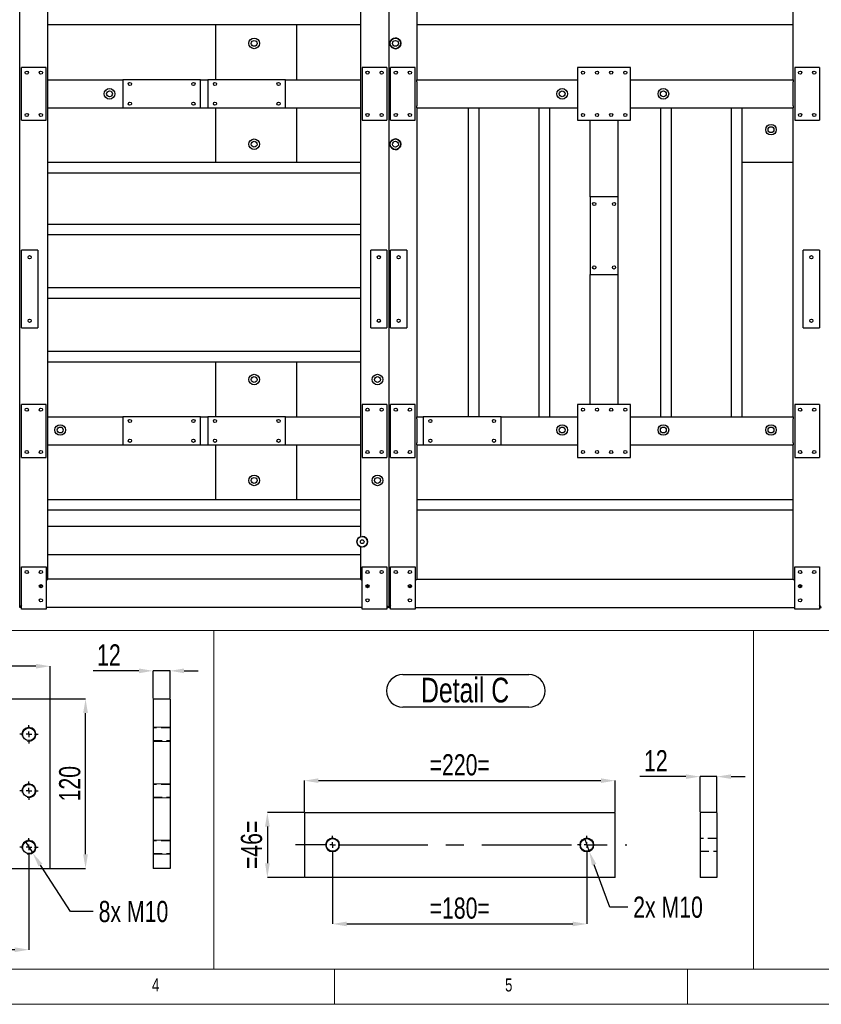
# Model space of a CAD drawing. Header units: millimetres. Extents: x 5 to 1226, y 5 to 415.
# Tile 22 of 61: x 790 to 903, y 5 to 144. Entities that reach past the tile are written whole.
import ezdxf

# ---------------------------------------------------------------- set-up
doc = ezdxf.new("R2010")
doc.units = ezdxf.units.MM
doc.header["$PDSIZE"] = -1
doc.linetypes.add('CENTERX2', pattern=[20.32, 12.7, -2.54, 2.54, -2.54])
doc.linetypes.add('HIDDEN', pattern=[1.905, 1.27, -0.635])
for name, color, linetype in [('COTES', 1, 'Continuous'), ('NOTES', 6, 'Continuous'), ('TRAIT-FINS', 9, 'Continuous'), ('TRAIT-MIXTES', 3, 'CENTERX2'), ('TRAIT-TIRET', 2, 'HIDDEN')]:
    doc.layers.add(name, color=color, linetype=linetype)
doc.layers.add('TRAIT-FORT', color=4, linetype='Continuous', lineweight=25)
doc.styles.add('SLDTEXTSTYLE0', font='TXT', dxfattribs={"width": 0.75})
doc.dimstyles.new('SLDDIMSTYLE4', dxfattribs={"dimtxt": 3, "dimasz": 2, "dimexe": 0, "dimexo": 0.0625, "dimgap": 0.75, "dimtad": 0, "dimtih": 1, "dimtoh": 1, "dimdec": 0, "dimlfac": 5, "dimrnd": 1e-09, "dimzin": 12, "dimdsep": 46, "dimtxsty": 'SLDTEXTSTYLE0', "dimblk1": 'NONE', "dimsah": 1, "dimcen": 0, "dimadec": 0, "dimazin": 3, "dimtfac": 1, "dimtdec": 0, "dimtmove": 0, "dimatfit": 3, "dimldrblk": 'NONE', "dimfxl": 1, "dimfrac": 2, "dimtolj": 1, "dimtzin": 12, "dimarcsym": 0})
doc.dimstyles.new('SLDDIMSTYLE5', dxfattribs={"dimtxt": 3, "dimasz": 2, "dimexe": 0, "dimexo": 0.0625, "dimgap": 0.75, "dimtad": 1, "dimdec": 0, "dimlfac": 5, "dimrnd": 1e-09, "dimzin": 12, "dimdsep": 46, "dimtxsty": 'SLDTEXTSTYLE0', "dimsah": 1, "dimcen": 0.09, "dimadec": 0, "dimazin": 3, "dimtfac": 1, "dimtdec": 0, "dimtofl": 0, "dimtmove": 0, "dimatfit": 3, "dimfxl": 1, "dimfrac": 2, "dimtolj": 1, "dimtzin": 12, "dimarcsym": 0})
doc.dimstyles.new('SLDDIMSTYLE6', dxfattribs={"dimtxt": 3, "dimasz": 2, "dimexe": 0, "dimexo": 0.0625, "dimgap": 0.75, "dimtad": 1, "dimdec": 0, "dimlfac": 5, "dimrnd": 1e-09, "dimzin": 12, "dimdsep": 46, "dimtxsty": 'SLDTEXTSTYLE0', "dimsah": 1, "dimcen": 0.09, "dimadec": 0, "dimazin": 3, "dimtfac": 1, "dimtdec": 0, "dimtmove": 0, "dimatfit": 0, "dimfxl": 1, "dimfrac": 2, "dimtolj": 1, "dimtzin": 12, "dimarcsym": 0})

# ---------------------------------------------------------------- blocks, each defined once
blk = doc.blocks.new('*D471')
at = {"layer": 'COTES', "color": 0, "lineweight": -2, "transparency": 16777216}
for p, q in [((869.7, 28.34), (870.39, 26.46)), ((873.28, 18.58), (871.08, 24.58)), ((875.86, 18.58), (873.28, 18.58))]:
    blk.add_line(p, q, dxfattribs=at)
at = {"layer": 'COTES', "color": 0, "transparency": 16777216}
blk.add_solid([(871.39, 24.7), (870.77, 24.47), (870.39, 26.46)], dxfattribs=at)
at = {"layer": 'Defpoints', "color": 0, "transparency": 16777216}
for p in [(869.7, 28.34), (870.39, 26.46)]:
    blk.add_point(p, dxfattribs=at)
at = {"layer": 'COTES', "color": 0, "transparency": 16777216, "insert": (876.61, 20.08), "char_height": 3, "attachment_point": 1, "style": 'SLDTEXTSTYLE0'}
blk.add_mtext('\\A1;2x M10', dxfattribs=at)
blk = doc.blocks.new('_NONE')
blk = doc.blocks.new('*D472')
at = {"layer": 'COTES', "color": 0, "lineweight": -2, "transparency": 16777216}
for p, q in [((830.05, 32.06), (830.05, 36.5)), ((832.05, 36.5), (872.05, 36.5)), ((874.05, 32.06), (874.05, 36.5))]:
    blk.add_line(p, q, dxfattribs=at)
at = {"layer": 'COTES', "color": 0, "transparency": 16777216}
for points in [[(832.05, 36.83), (832.05, 36.17), (830.05, 36.5)], [(872.05, 36.83), (872.05, 36.17), (874.05, 36.5)]]:
    blk.add_solid(points, dxfattribs=at)
at = {"layer": 'Defpoints', "color": 0, "transparency": 16777216}
for p in [(874.05, 36.5), (830.05, 32), (874.05, 32)]:
    blk.add_point(p, dxfattribs=at)
at = {"layer": 'COTES', "color": 0, "transparency": 16777216, "insert": (852.05, 40.25), "char_height": 3, "attachment_point": 2, "style": 'SLDTEXTSTYLE0'}
blk.add_mtext('\\A1;=220=', dxfattribs=at)
blk = doc.blocks.new('*D473')
at = {"layer": 'COTES', "color": 0, "lineweight": -2, "transparency": 16777216}
for p, q in [((834.05, 26.04), (834.05, 16.2)), ((870.05, 26.04), (870.05, 16.2)), ((836.05, 16.2), (868.05, 16.2))]:
    blk.add_line(p, q, dxfattribs=at)
at = {"layer": 'COTES', "color": 0, "transparency": 16777216}
for points in [[(836.05, 16.53), (836.05, 15.87), (834.05, 16.2)], [(868.05, 16.53), (868.05, 15.87), (870.05, 16.2)]]:
    blk.add_solid(points, dxfattribs=at)
at = {"layer": 'Defpoints', "color": 0, "transparency": 16777216}
for p in [(834.05, 26.1), (870.05, 26.1), (870.05, 16.2)]:
    blk.add_point(p, dxfattribs=at)
at = {"layer": 'COTES', "color": 0, "transparency": 16777216, "insert": (852.05, 19.95), "char_height": 3, "attachment_point": 2, "style": 'SLDTEXTSTYLE0'}
blk.add_mtext('\\A1;=180=', dxfattribs=at)
blk = doc.blocks.new('*D474')
at = {"layer": 'COTES', "color": 0, "lineweight": -2, "transparency": 16777216}
for p, q in [((829.98, 32), (824.81, 32)), ((824.81, 30), (824.81, 24.8)), ((829.98, 22.8), (824.81, 22.8))]:
    blk.add_line(p, q, dxfattribs=at)
at = {"layer": 'COTES', "color": 0, "transparency": 16777216}
for points in [[(824.48, 30), (825.15, 30), (824.81, 32)], [(824.48, 24.8), (825.15, 24.8), (824.81, 22.8)]]:
    blk.add_solid(points, dxfattribs=at)
at = {"layer": 'Defpoints', "color": 0, "transparency": 16777216}
for p in [(830.05, 32), (824.81, 22.8), (830.05, 22.8)]:
    blk.add_point(p, dxfattribs=at)
at = {"layer": 'COTES', "color": 0, "transparency": 16777216, "insert": (821.06, 27.4), "char_height": 3, "attachment_point": 2, "rotation": 90, "style": 'SLDTEXTSTYLE0'}
blk.add_mtext('\\A1;=46=', dxfattribs=at)
blk = doc.blocks.new('SW_NOTE_64')
at = {"layer": 'NOTES', "color": 0}
for p, q in [((-0.02, 4.95), (17.84, 4.95)), ((17.84, 0.34), (-0.02, 0.34))]:
    blk.add_line(p, q, dxfattribs=at)
for centre, start, end in [((-0.02, 2.65), 90, 270), ((17.84, 2.65), 270, 90)]:
    blk.add_arc(centre, 2.31, start, end, dxfattribs=at)
at = {"layer": 'NOTES', "color": 0, "insert": (8.8, 4.51), "char_height": 3.5, "attachment_point": 2, "style": 'SLDTEXTSTYLE0'}
blk.add_mtext('Detail C', dxfattribs=at)
blk = doc.blocks.new('SW_CENTERMARKSYMBOL_119')
at = {"layer": 'TRAIT-MIXTES', "color": 0}
for p, q in [((-0.8, 0), (-5.27, 0)), ((0, 0), (-0.4, 0)), ((0, 0.8), (0, 1.3)), ((0, 0), (0, 0.4)), ((0, 0), (0, -0.4)), ((0, 0), (0.4, 0)), ((0.8, 0), (41.65, 0)), ((0, -0.8), (0, -1.3))]:
    blk.add_line(p, q, dxfattribs=at)
blk = doc.blocks.new('SW_CENTERMARKSYMBOL_120')
at = {"layer": 'TRAIT-MIXTES', "color": 0}
for p, q in [((-0.8, 0), (-1.3, 0)), ((0, 0), (-0.4, 0)), ((0, 0.8), (0, 1.3)), ((0, 0), (0, 0.4)), ((0, 0), (0, -0.4)), ((0, 0), (0.4, 0)), ((0.8, 0), (1.3, 0)), ((0, -0.8), (0, -1.3))]:
    blk.add_line(p, q, dxfattribs=at)
blk = doc.blocks.new('*D561')
at = {"layer": 'COTES', "color": 0, "lineweight": -2, "transparency": 16777216}
for p, q in [((884.07, 37.07), (877.57, 37.07)), ((886.07, 32.06), (886.07, 37.07)), ((888.47, 37.07), (886.07, 37.07)), ((888.47, 32.06), (888.47, 37.07)), ((890.47, 37.07), (892.47, 37.07))]:
    blk.add_line(p, q, dxfattribs=at)
at = {"layer": 'COTES', "color": 0, "transparency": 16777216}
for points in [[(884.07, 37.4), (884.07, 36.74), (886.07, 37.07)], [(890.47, 37.4), (890.47, 36.74), (888.47, 37.07)]]:
    blk.add_solid(points, dxfattribs=at)
at = {"layer": 'Defpoints', "color": 0, "transparency": 16777216}
for p in [(886.07, 37.07), (886.07, 32), (888.47, 32)]:
    blk.add_point(p, dxfattribs=at)
at = {"layer": 'COTES', "color": 0, "transparency": 16777216, "insert": (879.82, 40.82), "char_height": 3, "attachment_point": 2, "style": 'SLDTEXTSTYLE0'}
blk.add_mtext('\\A1;12', dxfattribs=at)
blk = doc.blocks.new('*D574')
at = {"layer": 'COTES', "color": 0, "lineweight": -2, "transparency": 16777216}
for p, q in [((767.05, 25.7), (767.05, 12.55)), ((791.05, 25.7), (791.05, 12.55)), ((789.05, 12.55), (769.05, 12.55))]:
    blk.add_line(p, q, dxfattribs=at)
at = {"layer": 'COTES', "color": 0, "transparency": 16777216}
for points in [[(769.05, 12.88), (769.05, 12.21), (767.05, 12.55)], [(789.05, 12.88), (789.05, 12.21), (791.05, 12.55)]]:
    blk.add_solid(points, dxfattribs=at)
at = {"layer": 'Defpoints', "color": 0, "transparency": 16777216}
for p in [(767.05, 25.77), (791.05, 25.77), (767.05, 12.55)]:
    blk.add_point(p, dxfattribs=at)
at = {"layer": 'COTES', "color": 0, "transparency": 16777216, "insert": (779.05, 16.3), "char_height": 3, "attachment_point": 2, "style": 'SLDTEXTSTYLE0'}
blk.add_mtext('\\A1;=120=', dxfattribs=at)
blk = doc.blocks.new('*D578')
at = {"layer": 'COTES', "color": 0, "lineweight": -2, "transparency": 16777216}
for p, q in [((794.11, 48.07), (799.07, 48.07)), ((799.07, 26.07), (799.07, 46.07)), ((794.11, 24.07), (799.07, 24.07))]:
    blk.add_line(p, q, dxfattribs=at)
at = {"layer": 'COTES', "color": 0, "transparency": 16777216}
for points in [[(798.73, 46.07), (799.4, 46.07), (799.07, 48.07)], [(798.73, 26.07), (799.4, 26.07), (799.07, 24.07)]]:
    blk.add_solid(points, dxfattribs=at)
at = {"layer": 'Defpoints', "color": 0, "transparency": 16777216}
for p in [(794.05, 48.07), (799.07, 48.07), (794.05, 24.07)]:
    blk.add_point(p, dxfattribs=at)
at = {"layer": 'COTES', "color": 0, "transparency": 16777216, "insert": (795.32, 36.07), "char_height": 3, "attachment_point": 2, "rotation": 90, "style": 'SLDTEXTSTYLE0'}
blk.add_mtext('\\A1;120', dxfattribs=at)
blk = doc.blocks.new('*D579')
at = {"layer": 'COTES', "color": 0, "lineweight": -2, "transparency": 16777216}
for p, q in [((764.05, 48.13), (764.05, 52.71)), ((792.05, 52.71), (766.05, 52.71)), ((794.05, 48.13), (794.05, 52.71))]:
    blk.add_line(p, q, dxfattribs=at)
at = {"layer": 'COTES', "color": 0, "transparency": 16777216}
for points in [[(766.05, 53.05), (766.05, 52.38), (764.05, 52.71)], [(792.05, 53.05), (792.05, 52.38), (794.05, 52.71)]]:
    blk.add_solid(points, dxfattribs=at)
at = {"layer": 'Defpoints', "color": 0, "transparency": 16777216}
for p in [(764.05, 52.71), (764.05, 48.07), (794.05, 48.07)]:
    blk.add_point(p, dxfattribs=at)
at = {"layer": 'COTES', "color": 0, "transparency": 16777216, "insert": (779.05, 56.46), "char_height": 3, "attachment_point": 2, "style": 'SLDTEXTSTYLE0'}
blk.add_mtext('\\A1;=150=', dxfattribs=at)
blk = doc.blocks.new('*D580')
at = {"layer": 'COTES', "color": 0, "lineweight": -2, "transparency": 16777216}
for p, q in [((790.5, 27.91), (791.59, 26.23)), ((796.93, 17.96), (792.68, 24.55)), ((800.17, 17.96), (796.93, 17.96))]:
    blk.add_line(p, q, dxfattribs=at)
at = {"layer": 'COTES', "color": 0, "transparency": 16777216}
blk.add_solid([(792.96, 24.73), (792.4, 24.37), (791.59, 26.23)], dxfattribs=at)
at = {"layer": 'Defpoints', "color": 0, "transparency": 16777216}
for p in [(790.5, 27.91), (791.59, 26.23)]:
    blk.add_point(p, dxfattribs=at)
at = {"layer": 'COTES', "color": 0, "transparency": 16777216, "insert": (800.92, 19.46), "char_height": 3, "attachment_point": 1, "style": 'SLDTEXTSTYLE0'}
blk.add_mtext('\\A1;8x M10', dxfattribs=at)
blk = doc.blocks.new('SW_CENTERMARKSYMBOL_142')
at = {"layer": 'TRAIT-MIXTES', "color": 0}
for p, q in [((-0.8, 0), (-1.3, 0)), ((0, 0), (-0.4, 0)), ((0, 0.8), (0, 1.3)), ((0, 0), (0, 0.4)), ((0, 0), (0, -0.4)), ((0, 0), (0.4, 0)), ((0.8, 0), (1.3, 0)), ((0, -0.8), (0, -1.3))]:
    blk.add_line(p, q, dxfattribs=at)
blk = doc.blocks.new('SW_CENTERMARKSYMBOL_143')
at = {"layer": 'TRAIT-MIXTES', "color": 0}
for p, q in [((-0.8, 0), (-1.3, 0)), ((0, 0), (-0.4, 0)), ((0, 0.8), (0, 1.3)), ((0, 0), (0, 0.4)), ((0, 0), (0, -0.4)), ((0, 0), (0.4, 0)), ((0.8, 0), (1.3, 0)), ((0, -0.8), (0, -1.3))]:
    blk.add_line(p, q, dxfattribs=at)
blk = doc.blocks.new('SW_CENTERMARKSYMBOL_144')
at = {"layer": 'TRAIT-MIXTES', "color": 0}
for p, q in [((-0.8, 0), (-1.3, 0)), ((0, 0), (-0.4, 0)), ((0, 0.8), (0, 1.3)), ((0, 0), (0, 0.4)), ((0, 0), (0, -0.4)), ((0, 0), (0.4, 0)), ((0.8, 0), (1.3, 0)), ((0, -0.8), (0, -1.3))]:
    blk.add_line(p, q, dxfattribs=at)
blk = doc.blocks.new('*D581')
at = {"layer": 'COTES', "color": 0, "lineweight": -2, "transparency": 16777216}
for p, q in [((806.63, 52.06), (800.13, 52.06)), ((808.63, 48.13), (808.63, 52.06)), ((811.03, 52.06), (808.63, 52.06)), ((811.03, 48.13), (811.03, 52.06)), ((813.03, 52.06), (815.03, 52.06))]:
    blk.add_line(p, q, dxfattribs=at)
at = {"layer": 'COTES', "color": 0, "transparency": 16777216}
for points in [[(806.63, 52.39), (806.63, 51.72), (808.63, 52.06)], [(813.03, 52.39), (813.03, 51.72), (811.03, 52.06)]]:
    blk.add_solid(points, dxfattribs=at)
at = {"layer": 'Defpoints', "color": 0, "transparency": 16777216}
for p in [(808.63, 52.06), (808.63, 48.07), (811.03, 48.07)]:
    blk.add_point(p, dxfattribs=at)
at = {"layer": 'COTES', "color": 0, "transparency": 16777216, "insert": (802.38, 55.81), "char_height": 3, "attachment_point": 2, "style": 'SLDTEXTSTYLE0'}
blk.add_mtext('\\A1;12', dxfattribs=at)

msp = doc.modelspace()

# ---------------------------------------------------------------- linework, layer by layer
at = {"lineweight": 18}
for p, q in [((647.3043, 57.766), (893.6222, 57.766)), ((817.2094, 57.766), (817.2094, 9.816)), ((893.6222, 9.816), (893.6222, 57.766)), ((893.6222, 57.766), (963.5076, 57.766)), ((893.6222, 57.766), (893.6222, 9.816)), ((647.3043, 9.816), (1221.3043, 9.816)), ((737.8204, 9.816), (893.6222, 9.816)), ((834.3043, 9.816), (834.3043, 4.816)), ((884.3043, 4.816), (884.3043, 9.816)), ((893.6222, 9.816), (963.5076, 9.816)), ((642.3043, 4.816), (1226.3043, 4.816))]:
    msp.add_line(p, q, dxfattribs=at)
at = {"layer": 'TRAIT-FINS', "lineweight": 18}
for p, q in [((811.0257, 44.0661), (808.6257, 44.0661)), ((811.0257, 44.0661), (808.6257, 44.0661)), ((811.0257, 42.0661), (808.6257, 42.0661)), ((811.0257, 42.0661), (808.6257, 42.0661)), ((811.0257, 36.0661), (808.6257, 36.0661)), ((811.0257, 36.0661), (808.6257, 36.0661)), ((811.0257, 34.0661), (808.6257, 34.0661)), ((811.0257, 34.0661), (808.6257, 34.0661)), ((811.0257, 28.0661), (808.6257, 28.0661)), ((811.0257, 28.0661), (808.6257, 28.0661)), ((811.0257, 28.0661), (808.6257, 28.0661)), ((811.0257, 28.0661), (808.6257, 28.0661)), ((811.0257, 26.0661), (808.6257, 26.0661)), ((811.0257, 26.0661), (808.6257, 26.0661)), ((811.0257, 26.0661), (808.6257, 26.0661)), ((811.0257, 26.0661), (808.6257, 26.0661))]:
    msp.add_line(p, q, dxfattribs=at)
at = {"layer": 'TRAIT-FINS'}
for centre in [(822.9431, 140.9469), (842.95, 140.9469), (802.4637, 133.8034), (866.5528, 133.8034), (880.8837, 133.8034), (896.1237, 128.7223), (822.9431, 126.6599), (842.95, 126.6599), (822.9431, 93.3235), (840.405, 93.3235), (795.479, 86.1787), (866.5528, 86.1787), (880.8837, 86.1787), (896.1237, 86.1787), (822.9431, 79.0364), (840.405, 79.0364), (838.2465, 70.3512)]:
    msp.add_circle(centre, 0.75, dxfattribs=at)
at = {"layer": 'TRAIT-FINS', "lineweight": 18}
for centre in [(834.0463, 27.4004), (870.0463, 27.4004)]:
    msp.add_circle(centre, 1, dxfattribs=at)
for centre in [(791.0473, 43.0661), (791.0473, 35.0661), (791.0473, 27.0661)]:
    msp.add_arc(centre, 1, 255, 195, dxfattribs=at)
at = {"layer": 'TRAIT-FORT', "lineweight": 25}
for p, q in [((789.7446, 61.0543), (789.7446, 204.5543)), ((841.9946, 204.5543), (841.9946, 61.0543)), ((845.9946, 200.5543), (845.9946, 135.8043)), ((899.2446, 135.8043), (899.2446, 200.5543)), ((793.7446, 135.8043), (793.7446, 187.367)), ((837.9946, 187.367), (837.9946, 135.8043)), ((837.9946, 143.5543), (793.7446, 143.5543)), ((817.4946, 135.8043), (817.4946, 143.5543)), ((828.9946, 135.8043), (828.9946, 143.5543)), ((899.2446, 143.5543), (845.9946, 143.5543)), ((789.9946, 130.0543), (789.9946, 137.5543)), ((793.4946, 137.5543), (789.9946, 137.5543)), ((793.4946, 130.0543), (793.4946, 137.5543)), ((838.2446, 137.5543), (838.2446, 130.0543)), ((841.7446, 137.5543), (838.2446, 137.5543)), ((841.7446, 137.5543), (841.7446, 130.0543)), ((845.7446, 137.5543), (842.2446, 137.5543)), ((842.2446, 130.0543), (842.2446, 137.5543)), ((845.7446, 130.0543), (845.7446, 137.5543)), ((868.7446, 137.5543), (868.7446, 130.0543)), ((876.2446, 137.5543), (868.7446, 137.5543)), ((876.2446, 130.0543), (876.2446, 137.5543)), ((902.9946, 137.5543), (899.4946, 137.5543)), ((899.4946, 137.5543), (899.4946, 130.0543)), ((902.9946, 137.5543), (902.9946, 130.0543)), ((793.7446, 135.8043), (804.3446, 135.8043)), ((793.7446, 135.5043), (793.7446, 135.8043)), ((793.7446, 132.1043), (793.7446, 135.5043)), ((815.3446, 135.8043), (804.3446, 135.8043)), ((804.3446, 135.8043), (804.3446, 131.8043)), ((815.3446, 135.8043), (816.3946, 135.8043)), ((815.3446, 131.8043), (815.3446, 135.8043)), ((827.3946, 135.8043), (816.3946, 135.8043)), ((816.3946, 135.8043), (816.3946, 131.8043)), ((827.3946, 135.8043), (837.9946, 135.8043)), ((827.3946, 131.8043), (827.3946, 135.8043)), ((837.9946, 135.8043), (837.9946, 135.5043)), ((837.9946, 135.5043), (837.9946, 132.1043)), ((845.9946, 135.5043), (845.9946, 135.8043)), ((845.9946, 135.8043), (868.7446, 135.8043)), ((845.9946, 135.5043), (845.9946, 132.1043)), ((876.2446, 135.8043), (899.2446, 135.8043)), ((899.2446, 135.8043), (899.2446, 135.5043)), ((899.2446, 132.1043), (899.2446, 135.5043)), ((793.7446, 131.8043), (793.7446, 132.1043)), ((793.7446, 131.8043), (804.3446, 131.8043)), ((793.7446, 88.0543), (793.7446, 131.8043)), ((804.3446, 131.8043), (815.3446, 131.8043)), ((815.3446, 131.8043), (816.3946, 131.8043)), ((816.3946, 131.8043), (827.3946, 131.8043)), ((817.4946, 124.0543), (817.4946, 131.8043)), ((827.3946, 131.8043), (837.9946, 131.8043)), ((828.9946, 124.0543), (828.9946, 131.8043)), ((837.9946, 132.1043), (837.9946, 131.8043)), ((837.9946, 131.8043), (837.9946, 88.0543)), ((845.9946, 131.8043), (845.9946, 132.1043)), ((845.9946, 131.8043), (868.7446, 131.8043)), ((845.9946, 131.8043), (845.9946, 88.0543)), ((853.2446, 131.8043), (853.2446, 88.0543)), ((854.7446, 131.8043), (854.7446, 88.0543)), ((863.2446, 131.8043), (863.2446, 88.0543)), ((864.7446, 131.8043), (864.7446, 88.0543)), ((876.2446, 131.8043), (899.2446, 131.8043)), ((880.4946, 131.8043), (880.4946, 88.0543)), ((881.9946, 131.8043), (881.9946, 88.0543)), ((890.4946, 131.8043), (890.4946, 88.0543)), ((891.9946, 131.8043), (891.9946, 88.0543)), ((899.2446, 132.1043), (899.2446, 131.8043)), ((899.2446, 88.0543), (899.2446, 131.8043)), ((789.9946, 130.0543), (793.4946, 130.0543)), ((838.2446, 130.0543), (841.7446, 130.0543)), ((842.2446, 130.0543), (845.7446, 130.0543)), ((868.7446, 130.0543), (876.2446, 130.0543)), ((870.4946, 119.2043), (870.4946, 130.0543)), ((874.4946, 119.2043), (874.4946, 130.0543)), ((899.4946, 130.0543), (902.9946, 130.0543)), ((837.9946, 124.0543), (793.7446, 124.0543)), ((899.2446, 124.0543), (891.9946, 124.0543)), ((837.9946, 122.5543), (793.7446, 122.5543)), ((874.4946, 119.2043), (870.4946, 119.2043)), ((870.4946, 119.2043), (870.4946, 108.2043)), ((874.4946, 108.2043), (874.4946, 119.2043)), ((837.9946, 115.3043), (793.7446, 115.3043)), ((837.9946, 113.8043), (793.7446, 113.8043)), ((789.9946, 100.6543), (789.9946, 111.6543)), ((792.2946, 111.6543), (789.9946, 111.6543)), ((792.2946, 111.6543), (792.2946, 100.6543)), ((839.4446, 100.6543), (839.4446, 111.6543)), ((841.7446, 111.6543), (839.4446, 111.6543)), ((841.7446, 111.6543), (841.7446, 100.6543)), ((844.5446, 111.6543), (842.2446, 111.6543)), ((842.2446, 100.6543), (842.2446, 111.6543)), ((844.5446, 111.6543), (844.5446, 100.6543)), ((900.6946, 100.6543), (900.6946, 111.6543)), ((902.9946, 111.6543), (900.6946, 111.6543)), ((902.9946, 111.6543), (902.9946, 100.6543)), ((870.4946, 108.2043), (874.4946, 108.2043)), ((870.4946, 89.8043), (870.4946, 108.2043)), ((874.4946, 89.8043), (874.4946, 108.2043)), ((837.9946, 106.3043), (793.7446, 106.3043)), ((837.9946, 104.8043), (793.7446, 104.8043)), ((789.9946, 100.6543), (792.2946, 100.6543)), ((839.4446, 100.6543), (841.7446, 100.6543)), ((842.2446, 100.6543), (844.5446, 100.6543)), ((900.6946, 100.6543), (902.9946, 100.6543)), ((837.9946, 97.3043), (793.7446, 97.3043)), ((837.9946, 95.8043), (793.7446, 95.8043)), ((817.4946, 88.0543), (817.4946, 95.8043)), ((828.9946, 88.0543), (828.9946, 95.8043)), ((789.9946, 82.3043), (789.9946, 89.8043)), ((793.4946, 89.8043), (789.9946, 89.8043)), ((793.4946, 82.3043), (793.4946, 89.8043)), ((841.7446, 89.8043), (838.2446, 89.8043)), ((838.2446, 89.8043), (838.2446, 82.3043)), ((841.7446, 89.8043), (841.7446, 82.3043)), ((845.7446, 89.8043), (842.2446, 89.8043)), ((842.2446, 82.3043), (842.2446, 89.8043)), ((845.7446, 82.3043), (845.7446, 89.8043)), ((876.2446, 89.8043), (868.7446, 89.8043)), ((868.7446, 89.8043), (868.7446, 82.3043)), ((876.2446, 82.3043), (876.2446, 89.8043)), ((899.4946, 89.8043), (899.4946, 82.3043)), ((902.9946, 89.8043), (899.4946, 89.8043)), ((902.9946, 89.8043), (902.9946, 82.3043)), ((793.7446, 88.0543), (804.3446, 88.0543)), ((793.7446, 87.7543), (793.7446, 88.0543)), ((804.3446, 88.0543), (804.3446, 84.0543)), ((815.3446, 88.0543), (804.3446, 88.0543)), ((815.3446, 88.0543), (816.3946, 88.0543)), ((815.3446, 84.0543), (815.3446, 88.0543)), ((827.3946, 88.0543), (816.3946, 88.0543)), ((816.3946, 88.0543), (816.3946, 84.0543)), ((827.3946, 88.0543), (837.9946, 88.0543)), ((827.3946, 84.0543), (827.3946, 88.0543)), ((837.9946, 88.0543), (837.9946, 87.7543)), ((845.9946, 88.0543), (846.8946, 88.0543)), ((845.9946, 87.7543), (845.9946, 88.0543)), ((857.8946, 88.0543), (846.8946, 88.0543)), ((846.8946, 88.0543), (846.8946, 84.0543)), ((857.8946, 88.0543), (868.7446, 88.0543)), ((857.8946, 84.0543), (857.8946, 88.0543)), ((876.2446, 88.0543), (899.2446, 88.0543)), ((899.2446, 88.0543), (899.2446, 87.7543)), ((793.7446, 84.3543), (793.7446, 87.7543)), ((837.9946, 87.7543), (837.9946, 84.3543)), ((845.9946, 87.7543), (845.9946, 84.3543)), ((899.2446, 84.3543), (899.2446, 87.7543)), ((793.7446, 84.0543), (793.7446, 84.3543)), ((793.7446, 84.0543), (804.3446, 84.0543)), ((793.7446, 72.5543), (793.7446, 84.0543)), ((804.3446, 84.0543), (815.3446, 84.0543)), ((815.3446, 84.0543), (816.3946, 84.0543)), ((816.3946, 84.0543), (827.3946, 84.0543)), ((817.4946, 76.3043), (817.4946, 84.0543)), ((827.3946, 84.0543), (837.9946, 84.0543)), ((828.9946, 76.3043), (828.9946, 84.0543)), ((837.9946, 84.3543), (837.9946, 84.0543)), ((837.9946, 84.0543), (837.9946, 72.5543)), ((845.9946, 84.0543), (845.9946, 84.3543)), ((845.9946, 84.0543), (846.8946, 84.0543)), ((845.9946, 84.0543), (845.9946, 65.0543)), ((846.8946, 84.0543), (857.8946, 84.0543)), ((857.8946, 84.0543), (868.7446, 84.0543)), ((876.2446, 84.0543), (899.2446, 84.0543)), ((899.2446, 84.3543), (899.2446, 84.0543)), ((899.2446, 65.0543), (899.2446, 84.0543)), ((789.9946, 82.3043), (793.4946, 82.3043)), ((838.2446, 82.3043), (841.7446, 82.3043)), ((842.2446, 82.3043), (845.7446, 82.3043)), ((868.7446, 82.3043), (876.2446, 82.3043)), ((899.4946, 82.3043), (902.9946, 82.3043)), ((837.9946, 76.3043), (793.7446, 76.3043)), ((899.2446, 76.3043), (845.9946, 76.3043)), ((837.9946, 74.8043), (793.7446, 74.8043)), ((899.2446, 74.8043), (845.9946, 74.8043)), ((793.7446, 72.5543), (837.9946, 72.5543)), ((793.7446, 72.2543), (793.7446, 72.5543)), ((837.9946, 72.5543), (837.9946, 72.2543)), ((793.7446, 68.8543), (793.7446, 72.2543)), ((837.9946, 72.2543), (837.9946, 71.0576)), ((838.242, 71.1005), (838.2946, 71.0996)), ((793.7446, 68.5543), (793.7446, 68.8543)), ((793.7446, 65.0543), (793.7446, 68.5543)), ((793.7446, 68.5543), (837.9946, 68.5543)), ((837.9946, 69.6447), (837.9946, 68.8543)), ((837.9946, 68.8543), (837.9946, 68.5543)), ((837.9946, 68.5543), (837.9946, 65.0543)), ((789.9946, 66.8043), (793.4946, 66.8043)), ((789.9946, 60.8043), (789.9946, 66.8043)), ((793.4946, 66.8043), (793.4946, 60.8043)), ((838.2446, 66.8043), (841.7446, 66.8043)), ((838.2446, 60.8043), (838.2446, 66.8043)), ((841.7446, 66.8043), (841.7446, 60.8043)), ((842.2446, 66.8043), (845.7446, 66.8043)), ((842.2446, 60.8043), (842.2446, 66.8043)), ((845.7446, 66.8043), (845.7446, 60.8043)), ((899.4946, 66.8043), (902.9946, 66.8043)), ((899.4946, 60.8043), (899.4946, 66.8043)), ((902.9946, 66.8043), (902.9946, 60.8043)), ((792.9037, 64.2134), (792.5855, 63.8952)), ((793.7446, 65.0543), (793.4946, 64.8043)), ((793.4946, 64.8043), (793.7446, 65.0543)), ((837.9946, 65.0543), (793.7446, 65.0543)), ((838.2446, 64.8043), (837.9946, 65.0543)), ((837.9946, 65.0543), (838.2446, 64.8043)), ((839.1537, 63.8952), (838.8355, 64.2134)), ((844.8355, 63.8952), (845.1537, 64.2134)), ((845.7446, 64.8043), (845.9946, 65.0543)), ((845.9946, 65.0543), (845.7446, 64.8043)), ((845.9946, 65.0543), (899.2446, 65.0543)), ((899.4946, 64.8043), (899.2446, 65.0543)), ((899.2446, 65.0543), (899.4946, 64.8043)), ((900.4037, 63.8952), (900.0855, 64.2134)), ((789.9946, 61.3043), (789.7446, 61.0543)), ((789.7446, 61.0543), (789.9946, 61.3043)), ((789.9946, 61.0543), (789.7446, 61.0543)), ((793.4946, 60.8043), (789.9946, 60.8043)), ((838.2446, 61.0543), (793.4946, 61.0543)), ((841.7446, 60.8043), (838.2446, 60.8043)), ((841.9946, 61.0543), (841.7446, 61.3043)), ((841.7446, 61.3043), (841.9946, 61.0543)), ((841.9946, 61.0543), (841.7446, 61.0543)), ((841.9946, 61.0543), (842.2446, 61.3043)), ((842.2446, 61.3043), (841.9946, 61.0543)), ((841.9946, 61.0543), (842.2446, 61.0543)), ((845.7446, 60.8043), (842.2446, 60.8043)), ((845.7446, 61.0543), (899.4946, 61.0543)), ((902.9946, 60.8043), (899.4946, 60.8043)), ((903.2446, 61.0543), (902.9946, 61.3043)), ((902.9946, 61.3043), (903.2446, 61.0543)), ((902.9946, 61.0543), (903.2446, 61.0543)), ((794.0473, 48.0661), (764.0473, 48.0661)), ((794.0473, 24.0661), (794.0473, 48.0661)), ((808.6257, 48.0661), (808.6257, 24.0661)), ((811.0257, 48.0661), (808.6257, 48.0661)), ((811.0257, 48.0661), (811.0257, 24.0661)), ((830.0463, 32.0004), (830.0463, 22.8004)), ((830.0463, 32.0004), (874.0463, 32.0004)), ((874.0463, 22.8004), (874.0463, 32.0004)), ((886.0711, 32.0004), (886.0711, 22.8004)), ((888.4711, 32.0004), (886.0711, 32.0004)), ((888.4711, 32.0004), (888.4711, 22.8004)), ((764.0473, 24.0661), (794.0473, 24.0661)), ((811.0257, 24.0661), (808.6257, 24.0661)), ((874.0463, 22.8004), (830.0463, 22.8004)), ((888.4711, 22.8004), (886.0711, 22.8004))]:
    msp.add_line(p, q, dxfattribs=at)
for centre, radius in [((822.9431, 140.9469), 0.75), ((822.9431, 140.9469), 0.4167), ((842.95, 140.9469), 0.75), ((842.95, 140.9469), 0.4167), ((790.7446, 136.8043), 0.225), ((792.7446, 136.8043), 0.225), ((838.9946, 136.8043), 0.225), ((840.9946, 136.8043), 0.225), ((842.9946, 136.8043), 0.225), ((844.9946, 136.8043), 0.225), ((869.4946, 136.8043), 0.225), ((871.4946, 136.8043), 0.225), ((873.4946, 136.8043), 0.225), ((875.4946, 136.8043), 0.225), ((900.2446, 136.8043), 0.225), ((902.2446, 136.8043), 0.225), ((805.3446, 135.2043), 0.225), ((814.3446, 135.2043), 0.225), ((817.3946, 135.2043), 0.225), ((826.3946, 135.2043), 0.225), ((802.4637, 133.8034), 0.75), ((802.4637, 133.8034), 0.4167), ((866.5528, 133.8034), 0.75), ((866.5528, 133.8034), 0.4167), ((880.8837, 133.8034), 0.75), ((880.8837, 133.8034), 0.4167), ((805.3446, 132.4043), 0.225), ((814.3446, 132.4043), 0.225), ((817.3946, 132.4043), 0.225), ((826.3946, 132.4043), 0.225), ((790.7446, 130.8043), 0.225), ((792.7446, 130.8043), 0.225), ((838.9946, 130.8043), 0.225), ((840.9946, 130.8043), 0.225), ((842.9946, 130.8043), 0.225), ((844.9946, 130.8043), 0.225), ((869.4946, 130.8043), 0.225), ((871.4946, 130.8043), 0.225), ((873.4946, 130.8043), 0.225), ((875.4946, 130.8043), 0.225), ((900.2446, 130.8043), 0.225), ((902.2446, 130.8043), 0.225), ((896.1237, 128.7223), 0.75), ((896.1237, 128.7223), 0.4167), ((822.9431, 126.6599), 0.75), ((822.9431, 126.6599), 0.4167), ((842.95, 126.6599), 0.75), ((842.95, 126.6599), 0.4167), ((871.0946, 118.2043), 0.225), ((873.8946, 118.2043), 0.225), ((791.1446, 110.6543), 0.225), ((840.5946, 110.6543), 0.225), ((843.3946, 110.6543), 0.225), ((901.8446, 110.6543), 0.225), ((871.0946, 109.2043), 0.225), ((873.8946, 109.2043), 0.225), ((791.1446, 101.6543), 0.225), ((840.5946, 101.6543), 0.225), ((843.3946, 101.6543), 0.225), ((901.8446, 101.6543), 0.225), ((822.9431, 93.3235), 0.75), ((822.9431, 93.3235), 0.4167), ((840.405, 93.3235), 0.75), ((840.405, 93.3235), 0.4167), ((790.7446, 89.0543), 0.225), ((792.7446, 89.0543), 0.225), ((838.9946, 89.0543), 0.225), ((840.9946, 89.0543), 0.225), ((842.9946, 89.0543), 0.225), ((844.9946, 89.0543), 0.225), ((869.4946, 89.0543), 0.225), ((871.4946, 89.0543), 0.225), ((873.4946, 89.0543), 0.225), ((875.4946, 89.0543), 0.225), ((900.2446, 89.0543), 0.225), ((902.2446, 89.0543), 0.225), ((795.479, 86.1787), 0.75), ((795.479, 86.1787), 0.4167), ((805.3446, 87.4543), 0.225), ((814.3446, 87.4543), 0.225), ((817.3946, 87.4543), 0.225), ((826.3946, 87.4543), 0.225), ((847.8946, 87.4543), 0.225), ((856.8946, 87.4543), 0.225), ((866.5528, 86.1787), 0.75), ((866.5528, 86.1787), 0.4167), ((880.8837, 86.1787), 0.75), ((880.8837, 86.1787), 0.4167), ((896.1237, 86.1787), 0.75), ((896.1237, 86.1787), 0.4167), ((805.3446, 84.6543), 0.225), ((814.3446, 84.6543), 0.225), ((817.3946, 84.6543), 0.225), ((826.3946, 84.6543), 0.225), ((847.8946, 84.6543), 0.225), ((856.8946, 84.6543), 0.225), ((790.7446, 83.0543), 0.225), ((792.7446, 83.0543), 0.225), ((838.9946, 83.0543), 0.225), ((840.9946, 83.0543), 0.225), ((842.9946, 83.0543), 0.225), ((844.9946, 83.0543), 0.225), ((869.4946, 83.0543), 0.225), ((871.4946, 83.0543), 0.225), ((873.4946, 83.0543), 0.225), ((875.4946, 83.0543), 0.225), ((900.2446, 83.0543), 0.225), ((902.2446, 83.0543), 0.225), ((822.9431, 79.0364), 0.75), ((840.405, 79.0364), 0.75), ((822.9431, 79.0364), 0.4167), ((840.405, 79.0364), 0.4167), ((838.2465, 70.3512), 0.75), ((838.2465, 70.3512), 0.2679), ((790.7446, 66.0543), 0.225), ((792.7446, 66.0543), 0.225), ((838.9946, 66.0543), 0.225), ((840.9946, 66.0543), 0.225), ((842.9946, 66.0543), 0.225), ((844.9946, 66.0543), 0.225), ((900.2446, 66.0543), 0.225), ((902.2446, 66.0543), 0.225), ((792.7446, 64.0543), 0.225), ((838.9946, 64.0543), 0.225), ((844.9946, 64.0543), 0.225), ((900.2446, 64.0543), 0.225), ((792.7446, 62.0543), 0.225), ((838.9946, 62.0543), 0.225), ((844.9946, 62.0543), 0.225), ((900.2446, 62.0543), 0.225), ((791.0473, 43.0661), 0.9), ((791.0473, 35.0661), 0.9), ((791.0473, 27.0661), 0.9), ((834.0463, 27.4004), 0.9), ((870.0463, 27.4004), 0.9)]:
    msp.add_circle(centre, radius, dxfattribs=at)
for centre, start, end in [((842.95, 140.9469), 209.085944, 150.914056), ((842.95, 126.6599), 209.085944, 150.914056), ((838.2465, 70.3512), 109.624074, 250.375926), ((838.2465, 70.3512), 273.678201, 86.321799)]:
    msp.add_arc(centre, 0.75, start, end, dxfattribs=at)
for points, knots in [([(842.2946, 140.5823), (842.279, 140.6103), (842.2654, 140.639), (842.2419, 140.6977), (842.2321, 140.7277), (842.2161, 140.7891), (842.21, 140.8206), (842.202, 140.8836), (842.2, 140.9151), (842.2, 140.9782), (842.202, 141.0099), (842.208, 141.0574), (842.2106, 141.0732), (842.2166, 141.1044), (842.2201, 141.1198), (842.232, 141.1657), (842.2418, 141.1957), (842.2653, 141.2545), (842.279, 141.2835), (842.2946, 141.3115)], [0, 0, 0, 0, 0.125, 0.125, 0.25, 0.25, 0.375, 0.375, 0.5, 0.5, 0.625, 0.625, 0.6875, 0.6875, 0.75, 0.75, 0.875, 0.875, 1, 1, 1, 1]), ([(842.2946, 126.2953), (842.279, 126.3233), (842.2654, 126.352), (842.2419, 126.4107), (842.2321, 126.4407), (842.2161, 126.502), (842.21, 126.5336), (842.202, 126.5966), (842.2, 126.6281), (842.2, 126.6912), (842.202, 126.7228), (842.208, 126.7703), (842.2106, 126.7861), (842.2166, 126.8174), (842.2201, 126.8328), (842.232, 126.8787), (842.2418, 126.9087), (842.2653, 126.9675), (842.279, 126.9965), (842.2946, 127.0245)], [0, 0, 0, 0, 0.125, 0.125, 0.25, 0.25, 0.375, 0.375, 0.5, 0.5, 0.625, 0.625, 0.6875, 0.6875, 0.75, 0.75, 0.875, 0.875, 1, 1, 1, 1]), ([(838.2946, 69.6027), (838.2619, 69.6014), (838.2204, 69.5996), (838.1852, 69.6043), (838.1777, 69.6053)], [0, 0, 0, 0, 0.78778981, 1, 1, 1, 1])]:
    msp.add_open_spline(points, degree=3, knots=knots, dxfattribs=at)
at = {"layer": 'TRAIT-TIRET'}
for p, q in [((811.0257, 43.9661), (808.6257, 43.9661)), ((808.6257, 42.1661), (811.0257, 42.1661)), ((811.0257, 35.9661), (808.6257, 35.9661)), ((808.6257, 34.1661), (811.0257, 34.1661)), ((811.0257, 27.9661), (808.6257, 27.9661)), ((888.4711, 28.3004), (886.0711, 28.3004)), ((808.6257, 26.1661), (811.0257, 26.1661)), ((886.0711, 26.5004), (888.4711, 26.5004))]:
    msp.add_line(p, q, dxfattribs=at)

# ---------------------------------------------------------------- block references
at = {"layer": 'NOTES'}
msp.add_blockref('SW_NOTE_64', (844.0077, 46.5706), dxfattribs=at)
at = {"layer": 'TRAIT-MIXTES'}
for name, p in [('SW_CENTERMARKSYMBOL_142', (791.0473, 43.0661)), ('SW_CENTERMARKSYMBOL_143', (791.0473, 35.0661)), ('SW_CENTERMARKSYMBOL_144', (791.0473, 27.0661)), ('SW_CENTERMARKSYMBOL_119', (834.0463, 27.4004)), ('SW_CENTERMARKSYMBOL_120', (870.0463, 27.4004))]:
    msp.add_blockref(name, p, dxfattribs=at)

# ---------------------------------------------------------------- texts
at = {"layer": 'NOTES', "char_height": 1.8521, "attachment_point": 1, "style": 'SLDTEXTSTYLE0'}
for s, insert in [('4', (808.471, 8.484)), ('5', (858.471, 8.484))]:
    msp.add_mtext(s, dxfattribs=dict(at, insert=insert))

# ---------------------------------------------------------------- dimensions: what is measured, and where the dimension line sits
at = {"layer": 'COTES'}
for base, p1, p2, picture, middle in [((764.0473, 52.7132), (794.0473, 48.0661), (764.0473, 48.0661), '*D579', (779.0473, 52.7132)), ((767.0473, 12.5481), (791.0473, 25.7661), (767.0473, 25.7661), '*D574', (779.0473, 12.5481))]:
    dim = msp.add_linear_dim(base=base, p1=p1, p2=p2, text='=<>=', dimstyle='SLDDIMSTYLE5', dxfattribs=at)
    dim.commit()
    dim.dimension.update_dxf_attribs({"geometry": picture, "text_midpoint": middle, "dimtype": 160})
for base, p1, p2, picture, middle in [((808.6257, 52.0576), (811.0257, 48.0661), (808.6257, 48.0661), '*D581', (802.3757, 52.0576)), ((886.0711, 37.0688), (888.4711, 32.0004), (886.0711, 32.0004), '*D561', (879.8211, 37.0688))]:
    dim = msp.add_linear_dim(base=base, p1=p1, p2=p2, dimstyle='SLDDIMSTYLE6', dxfattribs=at)
    dim.commit()
    dim.dimension.update_dxf_attribs({"geometry": picture, "text_midpoint": middle, "dimtype": 160})
dim = msp.add_linear_dim(base=(799.0658, 48.0661), p1=(794.0473, 24.0661), p2=(794.0473, 48.0661), angle=90, dimstyle='SLDDIMSTYLE5', dxfattribs=at)
dim.commit()
dim.dimension.update_dxf_attribs({"geometry": '*D578', "text_midpoint": (799.0658, 36.0661), "dimtype": 160})
for base, p1, p2, angle, dimstyle, picture, middle in [((874.0463, 36.5013), (830.0463, 32.0004), (874.0463, 32.0004), 0, 'SLDDIMSTYLE5', '*D472', (852.0463, 36.5013)), ((824.8125, 22.8004), (830.0463, 32.0004), (830.0463, 22.8004), 90, 'SLDDIMSTYLE6', '*D474', (824.8125, 27.4004)), ((870.0463, 16.2002), (834.0463, 26.1004), (870.0463, 26.1004), 0, 'SLDDIMSTYLE5', '*D473', (852.0463, 16.2002))]:
    dim = msp.add_linear_dim(base=base, p1=p1, p2=p2, angle=angle, text='=<>=', dimstyle=dimstyle, dxfattribs=at)
    dim.commit()
    dim.dimension.update_dxf_attribs({"geometry": picture, "text_midpoint": middle, "dimtype": 160})
for p1, p2, text, picture, middle in [((790.5047, 27.9061), (791.59, 26.2262), '8x M10', '*D580', (806.7353, 17.957)), ((869.7019, 28.3392), (870.3907, 26.4616), '2x M<>', '*D471', (882.4217, 18.5762))]:
    dim = msp.add_diameter_dim_2p(p1=p1, p2=p2, text=text, dimstyle='SLDDIMSTYLE4', override={"dimpost": '<>'}, dxfattribs=at)
    dim.commit()
    dim.dimension.update_dxf_attribs({"geometry": picture, "text_midpoint": middle, "dimtype": 163})

doc.saveas('drawing.dxf')
